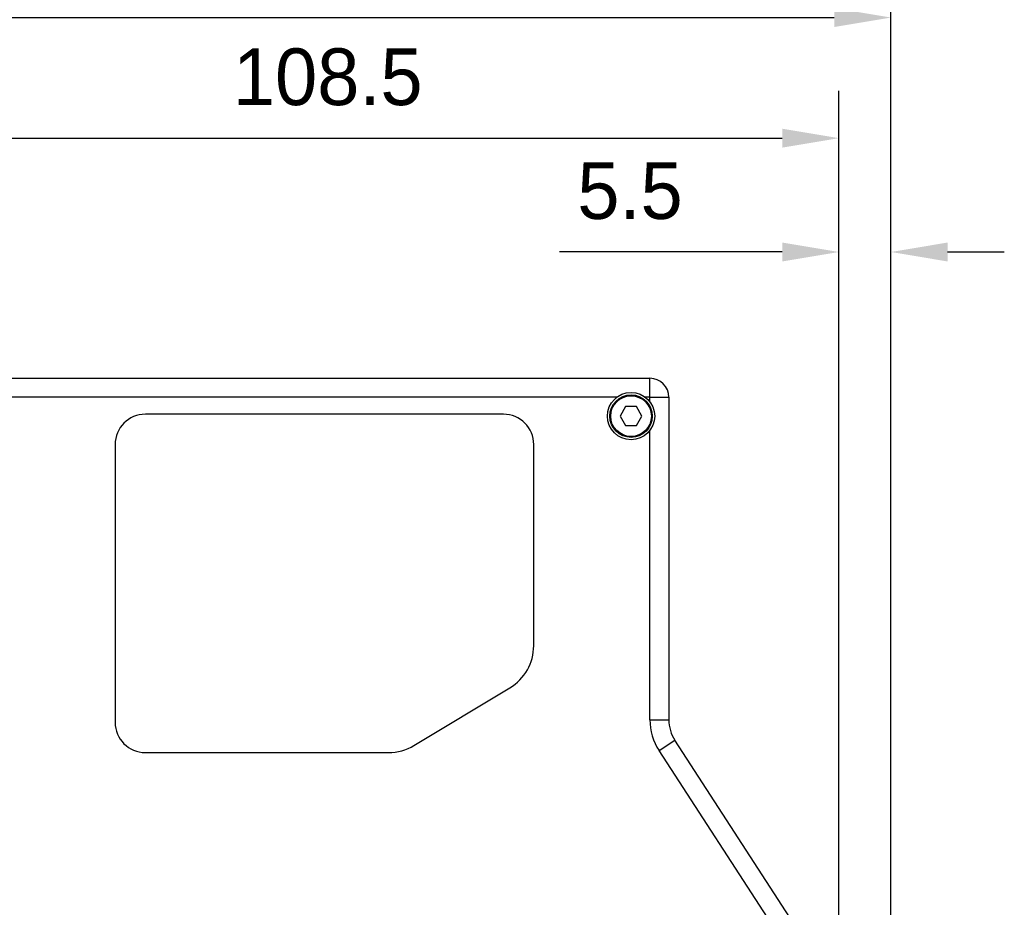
# Model space of a CAD drawing. Header units: millimetres. Extents: x 0 to 339, y 0 to 220.
# Tile 9 of 22: x 114 to 166, y 120 to 167. Entities that reach past the tile are written whole.
import ezdxf

# ---------------------------------------------------------------- set-up
doc = ezdxf.new("R2010")
doc.units = ezdxf.units.MM
doc.header["$LTSCALE"] = 23.1
doc.header["$PDMODE"] = 3
doc.header["$PDSIZE"] = 8
doc.layers.get('0').update_dxf_attribs({"linetype": 'CONTINUOUS'})
doc.layers.get('Defpoints').update_dxf_attribs({"linetype": 'CONTINUOUS'})
for name, color, linetype in [('00_COMPONENTS', 7, 'CONTINUOUS'), ('03_ALL_AXES', 7, 'CONTINUOUS'), ('10_ALL_CHAMFER', 7, 'CONTINUOUS'), ('51__DRAFT_DIMS', 7, 'CONTINUOUS')]:
    doc.layers.add(name, color=color, linetype=linetype)
doc.styles.get("Standard").update_dxf_attribs({"font": '兰亭黑 GBK.TTF'})
doc.dimstyles.new('DIMSTYLE_2', dxfattribs={"dimtxt": 3, "dimasz": 3, "dimexe": 2.5, "dimexo": 0.5, "dimgap": 0.75, "dimtad": 1, "dimlfac": 2, "dimdsep": 46, "dimtxsty": 'STANDARD', "dimblk": '_FILLED', "dimblk1": '_FILLED', "dimblk2": '_FILLED', "dimcen": 0.09, "dimclrd": 8, "dimclre": 8, "dimclrt": 256, "dimazin": 2, "dimtp": 0.1, "dimtm": 0.1, "dimtfac": 1, "dimtofl": 0, "dimtmove": 0, "dimatfit": 3, "dimldrblk": '_FILLED', "dimfxl": 1, "dimtolj": 1, "dimarcsym": 0})
doc.dimstyles.new('DIMSTYLE_3', dxfattribs={"dimtxt": 3, "dimasz": 3, "dimexe": 2.5, "dimexo": 0.5, "dimgap": 0.75, "dimtad": 1, "dimlfac": 2, "dimdsep": 46, "dimtxsty": 'STANDARD', "dimblk": '_FILLED', "dimblk1": '_FILLED', "dimblk2": '_FILLED', "dimcen": 0.09, "dimclrd": 8, "dimclre": 8, "dimclrt": 256, "dimazin": 2, "dimtp": 0.3, "dimtm": 0.3, "dimtfac": 1, "dimtofl": 0, "dimtmove": 0, "dimatfit": 3, "dimldrblk": '_FILLED', "dimfxl": 1, "dimtolj": 1, "dimarcsym": 0})

# ---------------------------------------------------------------- blocks, each defined once
blk = doc.blocks.new('_FILLED')
at = {"color": 0, "linetype": 'ByBlock'}
blk.add_solid([(0, 0), (-1, 0.167), (-1, -0.167)], dxfattribs=at)
blk = doc.blocks.new('*D4')
at = {"layer": '51__DRAFT_DIMS', "color": 8, "lineweight": -2}
for p, q in [((102.858, 145.52), (83.357, 145.52)), ((85.857, 142.52), (85.857, 98.27)), ((157.108, 95.27), (83.357, 95.27))]:
    blk.add_line(p, q, dxfattribs=at)
at = {"layer": 'Defpoints', "color": 0}
for p in [(103.358, 145.52), (85.857, 95.27), (157.608, 95.27)]:
    blk.add_point(p, dxfattribs=at)
at = {"layer": '51__DRAFT_DIMS', "color": 8, "linetype": 'ByBlock', "lineweight": -2, "xscale": 3, "yscale": 3, "zscale": 3}
for p, rotation in [((85.857, 145.52), 89.99999999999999), ((85.857, 95.27), 270)]:
    blk.add_blockref('_FILLED', p, dxfattribs=dict(at, rotation=rotation))
at = {"layer": '51__DRAFT_DIMS', "insert": (81.107, 120.471), "char_height": 3, "attachment_point": 2, "rotation": 90, "line_spacing_factor": 0.9}
blk.add_mtext('\\A1;100.5', dxfattribs=at)
blk = doc.blocks.new('*D5')
at = {"layer": '51__DRAFT_DIMS', "color": 8, "lineweight": -2}
for p, q in [((157.608, 95.77), (157.608, 157.452)), ((160.358, 111.575), (160.358, 157.452)), ((154.608, 154.952), (142.826, 154.952)), ((163.358, 154.952), (166.358, 154.952))]:
    blk.add_line(p, q, dxfattribs=at)
at = {"layer": 'Defpoints', "color": 0}
for p in [(157.608, 154.952), (160.358, 111.075), (157.608, 95.27)]:
    blk.add_point(p, dxfattribs=at)
at = {"layer": '51__DRAFT_DIMS', "color": 8, "linetype": 'ByBlock', "lineweight": -2, "xscale": 3, "yscale": 3, "zscale": 3}
blk.add_blockref('_FILLED', (157.608, 154.952), dxfattribs=at)
at = {"layer": '51__DRAFT_DIMS', "color": 8, "linetype": 'ByBlock', "lineweight": -2, "xscale": 3, "yscale": 3, "zscale": 3, "rotation": 180}
blk.add_blockref('_FILLED', (160.358, 154.952), dxfattribs=at)
at = {"layer": '51__DRAFT_DIMS', "insert": (149.341, 159.702), "char_height": 3, "attachment_point": 3, "line_spacing_factor": 0.9}
blk.add_mtext('\\A1;5.5', dxfattribs=at)
blk = doc.blocks.new('*D6')
at = {"layer": '51__DRAFT_DIMS', "color": 8, "lineweight": -2}
for p, q in [((103.358, 146.02), (103.358, 163.474)), ((157.608, 95.77), (157.608, 163.474)), ((106.358, 160.974), (154.608, 160.974))]:
    blk.add_line(p, q, dxfattribs=at)
at = {"layer": 'Defpoints', "color": 0}
for p in [(157.608, 160.974), (103.358, 145.52), (157.608, 95.27)]:
    blk.add_point(p, dxfattribs=at)
at = {"layer": '51__DRAFT_DIMS', "color": 8, "linetype": 'ByBlock', "lineweight": -2, "xscale": 3, "yscale": 3, "zscale": 3, "rotation": 180}
blk.add_blockref('_FILLED', (103.358, 160.974), dxfattribs=at)
at = {"layer": '51__DRAFT_DIMS', "color": 8, "linetype": 'ByBlock', "lineweight": -2, "xscale": 3, "yscale": 3, "zscale": 3}
blk.add_blockref('_FILLED', (157.608, 160.974), dxfattribs=at)
at = {"layer": '51__DRAFT_DIMS', "insert": (130.559, 165.724), "char_height": 3, "attachment_point": 2, "line_spacing_factor": 0.9}
blk.add_mtext('\\A1;108.5', dxfattribs=at)
blk = doc.blocks.new('*D8')
at = {"layer": '51__DRAFT_DIMS', "color": 8, "lineweight": -2}
for p, q in [((100.358, 89.314), (100.358, 169.856)), ((160.358, 111.575), (160.358, 169.856)), ((103.358, 167.356), (157.358, 167.356))]:
    blk.add_line(p, q, dxfattribs=at)
at = {"layer": 'Defpoints', "color": 0}
for p in [(160.358, 167.356), (160.358, 111.075), (100.358, 88.814)]:
    blk.add_point(p, dxfattribs=at)
at = {"layer": '51__DRAFT_DIMS', "color": 8, "linetype": 'ByBlock', "lineweight": -2, "xscale": 3, "yscale": 3, "zscale": 3, "rotation": 180}
blk.add_blockref('_FILLED', (100.358, 167.356), dxfattribs=at)
at = {"layer": '51__DRAFT_DIMS', "color": 8, "linetype": 'ByBlock', "lineweight": -2, "xscale": 3, "yscale": 3, "zscale": 3}
blk.add_blockref('_FILLED', (160.358, 167.356), dxfattribs=at)
at = {"layer": '51__DRAFT_DIMS', "insert": (130.469, 172.106), "char_height": 3, "attachment_point": 2, "line_spacing_factor": 0.9}
blk.add_mtext('\\A1;120', dxfattribs=at)

msp = doc.modelspace()

# ---------------------------------------------------------------- linework, layer by layer
at = {"layer": '00_COMPONENTS'}
for p, q in [((146.319, 146.7698), (146.0303, 146.2698)), ((146.8963, 146.7698), (146.319, 146.7698)), ((147.185, 146.2698), (146.8963, 146.7698)), ((146.0303, 146.2698), (146.319, 145.7698)), ((146.8963, 145.7698), (147.185, 146.2698)), ((146.319, 145.7698), (146.8963, 145.7698))]:
    msp.add_line(p, q, dxfattribs=at)
for radius in [1.125, 1.075]:
    msp.add_circle((146.6077, 146.2698), radius, dxfattribs=at)
at = {"layer": '03_ALL_AXES'}
for p, q in [((139.8577, 146.3698), (120.9077, 146.3698)), ((119.3077, 144.7698), (119.3077, 130.0698)), ((141.4577, 134.1198), (141.4577, 144.7698)), ((135.1207, 128.8412), (140.1968, 131.8912)), ((120.9077, 128.4698), (133.7816, 128.4698))]:
    msp.add_line(p, q, dxfattribs=at)
for centre, radius, start, end in [((120.9077, 144.7698), 1.6, 90, 180), ((139.8577, 144.7698), 1.6, 0, 90), ((138.8577, 134.1198), 2.6, 301, 0), ((120.9077, 130.0698), 1.6, 180, 270), ((133.7816, 131.0698), 2.6, 270, 301)]:
    msp.add_arc(centre, radius, start, end, dxfattribs=at)
at = {"layer": '10_ALL_CHAMFER'}
for p, q in [((106.2077, 148.2698), (147.6077, 148.2698)), ((147.6077, 147.2698), (147.6077, 148.2698)), ((145.8577, 147.2698), (106.2077, 147.2698)), ((147.6077, 147.2698), (147.3577, 147.2698)), ((147.6077, 147.0198), (147.6077, 147.2698)), ((147.6077, 147.2698), (148.6077, 147.2698)), ((148.6077, 147.2698), (148.6077, 130.2053)), ((147.6077, 130.2053), (147.6077, 145.5198)), ((147.6077, 130.2053), (148.6077, 130.2053)), ((148.0916, 128.5714), (148.9303, 129.116)), ((160.1157, 111.8921), (148.9303, 129.116)), ((159.277, 111.3474), (148.0916, 128.5714))]:
    msp.add_line(p, q, dxfattribs=at)
msp.add_circle((146.6077, 146.2698), 1.25, dxfattribs=at)
for centre, radius, start, end in [((147.6077, 147.2698), 1, 0, 90), ((150.6077, 130.2053), 3, 180, 213), ((150.6077, 130.2053), 2, 180, 213)]:
    msp.add_arc(centre, radius, start, end, dxfattribs=at)

# ---------------------------------------------------------------- dimensions: what is measured, and where the dimension line sits
at = {"layer": '51__DRAFT_DIMS'}
for base, p1, p2, picture, middle in [((160.3577, 167.3563), (100.3577, 88.8141), (160.3577, 111.0751), '*D8', (130.469, 167.3563)), ((157.6077, 160.9737), (103.3577, 145.5198), (157.6077, 95.2698), '*D6', (130.5588, 160.9737))]:
    dim = msp.add_linear_dim(base=base, p1=p1, p2=p2, dimstyle='DIMSTYLE_3', dxfattribs=at)
    dim.commit()
    dim.dimension.update_dxf_attribs({"geometry": picture, "text_midpoint": middle, "dimtype": 160})
for base, p1, angle, dimstyle, picture, middle in [((157.6077, 154.9523), (160.3577, 111.0751), 180, 'DIMSTYLE_2', '*D5', (146.4585, 154.9523)), ((85.8572, 95.2698), (103.3577, 145.5198), 270, 'DIMSTYLE_3', '*D4', (85.8572, 120.471))]:
    dim = msp.add_linear_dim(base=base, p1=p1, p2=(157.6077, 95.2698), angle=angle, dimstyle=dimstyle, dxfattribs=at)
    dim.commit()
    dim.dimension.update_dxf_attribs({"geometry": picture, "text_midpoint": middle, "dimtype": 160})

doc.saveas('drawing.dxf')
